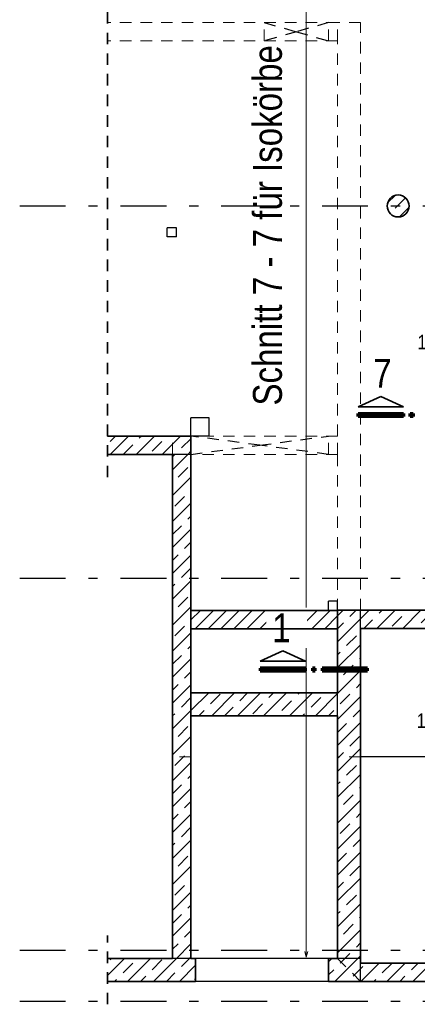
# Model space of a CAD drawing. Header units: millimetres. Extents: x -39 to 84, y 0 to 66.
# Tile 3 of 92: x -25.35 to -21.01, y 17.87 to 28.61. Entities that reach past the tile are written whole.
import ezdxf

# ---------------------------------------------------------------- set-up
doc = ezdxf.new("R2010")
doc.units = ezdxf.units.MM
doc.linetypes.add('DASHDOTX2', pattern=[2, 1, -0.5, 0, -0.5])
doc.linetypes.add('HIDDEN', pattern=[0.375, 0.25, -0.125])
doc.layers.add('Achsen', color=7, linetype='Continuous', lineweight=20)
doc.layers.add('Schraffuren', color=7, linetype='Continuous', lineweight=20)
doc.styles.add('Arial Narrow', font='ARIALN.TTF')
doc.dimstyles.new('Arch_Strakon_dimstyle', dxfattribs={"dimtxt": 15.75, "dimasz": 1, "dimexe": 1.25, "dimexo": 0.0625, "dimgap": 1, "dimtad": 0, "dimdec": 5, "dimzin": 12, "dimdsep": 46, "dimtxsty": 'Arial Narrow', "dimblk": 'Arrowhead_Tick', "dimsah": 1, "dimcen": 0, "dimse1": 1, "dimse2": 1, "dimclrd": 6, "dimclrt": 2, "dimazin": 0, "dimtfac": 1, "dimtdec": 4, "dimtmove": 0, "dimatfit": 3, "dimldrblk": 'NONE', "dimfxl": 1, "dimtvp": 1, "dimtolj": 1, "dimtzin": 0, "dimlwd": 13, "dimarcsym": 2})
pattern_1 = [(45, (0, 0), (-0.1414214, 0.1414214), [0.15, -0.1]), (45, (-0.07071, 0.07071), (-0.1414214, 0.1414214), [])]

# ---------------------------------------------------------------- blocks, each defined once
blk = doc.blocks.new('Arrowhead_Tick')
at = {"color": 0, "linetype": 'Continuous', "lineweight": -2}
for p, q in [((0, 20), (0, -10)), ((-1, 0), (0, 0)), ((10, 0), (0, 0))]:
    blk.add_line(p, q, dxfattribs=at)
at = {"color": 2, "linetype": 'Continuous', "lineweight": 35}
blk.add_line((4.4, 4.4), (-4.4, -4.4), dxfattribs=at)
blk = doc.blocks.new('*D123')
at = {"color": 6, "linetype": 'Continuous', "lineweight": 13}
for p, q in [((-20.647, 20.909), (-20.657, 20.909)), ((-20.637, 20.909), (-20.517, 20.909)), ((-20.507, 20.909), (-20.497, 20.909))]:
    blk.add_line(p, q, dxfattribs=at)
at = {"layer": 'Defpoints', "color": 0}
for p in [(-20.517, 20.909), (-20.637, 18.566), (-20.517, 18.566)]:
    blk.add_point(p, dxfattribs=at)
at = {"color": 6, "lineweight": 13, "xscale": 0.01, "yscale": 0.01, "zscale": 0.01}
blk.add_blockref('Arrowhead_Tick', (-20.637, 20.909), dxfattribs=at)
at = {"color": 6, "lineweight": 13, "xscale": 0.01, "yscale": 0.01, "zscale": 0.01, "rotation": 180}
blk.add_blockref('Arrowhead_Tick', (-20.517, 20.909), dxfattribs=at)
at = {"color": 2, "lineweight": 35, "insert": (-20.865, 20.959), "char_height": 0.1575, "attachment_point": 5, "style": 'Arial Narrow'}
blk.add_mtext('\\A1;120', dxfattribs=at)
blk = doc.blocks.new('_None')
blk = doc.blocks.new('*D131')
at = {"layer": 'Achsen', "color": 6, "linetype": 'Continuous', "lineweight": 13}
for p, q in [((-20.637, 25.041), (-20.647, 25.041)), ((-20.627, 25.041), (-20.517, 25.041)), ((-20.507, 25.041), (-20.497, 25.041))]:
    blk.add_line(p, q, dxfattribs=at)
at = {"layer": 'Defpoints', "color": 0}
for p in [(-20.517, 25.041), (-20.627, 24.656), (-20.517, 24.656)]:
    blk.add_point(p, dxfattribs=at)
at = {"layer": 'Achsen', "color": 6, "lineweight": 13, "xscale": 0.01, "yscale": 0.01, "zscale": 0.01}
blk.add_blockref('Arrowhead_Tick', (-20.627, 25.041), dxfattribs=at)
at = {"layer": 'Achsen', "color": 6, "lineweight": 13, "xscale": 0.01, "yscale": 0.01, "zscale": 0.01, "rotation": 180}
blk.add_blockref('Arrowhead_Tick', (-20.517, 25.041), dxfattribs=at)
at = {"layer": 'Achsen', "color": 2, "lineweight": 35, "insert": (-20.855, 25.091), "char_height": 0.1575, "attachment_point": 5, "style": 'Arial Narrow'}
blk.add_mtext('\\A1;110', dxfattribs=at)

msp = doc.modelspace()

# ---------------------------------------------------------------- hatches: boundary and pattern name
at = {"layer": 'Schraffuren', "lineweight": 13}
h = msp.add_hatch(dxfattribs=at)
h.set_pattern_fill('bB', color=6, scale=0.01, angle=45, style=0, pattern_type=2)
h.set_pattern_definition(pattern_1)
h.paths.add_polyline_path([(-21.0970078, 26.5758876), (-21.0970476, 26.5789773), (-21.0971669, 26.582065), (-21.0973657, 26.5851487), (-21.0976438, 26.5882261), (-21.0980011, 26.5912954), (-21.0984373, 26.5943545), (-21.098952, 26.5974013), (-21.0995451, 26.6004338), (-21.1002161, 26.6034501), (-21.1009645, 26.6064481), (-21.1017898, 26.6094259), (-21.1026916, 26.6123814), (-21.1036691, 26.6153127), (-21.1047218, 26.6182178), (-21.1058489, 26.6210949), (-21.1070498, 26.6239421), (-21.1083235, 26.6267573), (-21.1096694, 26.6295389), (-21.1110863, 26.6322848), (-21.1125736, 26.6349934), (-21.11413, 26.6376627), (-21.1157547, 26.6402911), (-21.1174466, 26.6428768), (-21.1192044, 26.6454181), (-21.1210271, 26.6479133), (-21.1229134, 26.6503607), (-21.1248621, 26.6527588), (-21.126872, 26.6551059), (-21.1289416, 26.6574004), (-21.1310695, 26.6596409), (-21.1332545, 26.6618259), (-21.135495, 26.6639538), (-21.1377895, 26.6660234), (-21.1401366, 26.6680333), (-21.1425347, 26.669982), (-21.1449821, 26.6718683), (-21.1474773, 26.673691), (-21.1500186, 26.6754488), (-21.1526043, 26.6771407), (-21.1552327, 26.6787654), (-21.157902, 26.6803218), (-21.1606106, 26.6818091), (-21.1633565, 26.683226), (-21.1661381, 26.6845719), (-21.1689533, 26.6858456), (-21.1718005, 26.6870465), (-21.1746776, 26.6881736), (-21.1775827, 26.6892263), (-21.180514, 26.6902038), (-21.1834695, 26.6911056), (-21.1864473, 26.6919309), (-21.1894453, 26.6926793), (-21.1924616, 26.6933503), (-21.1954941, 26.6939434), (-21.1985409, 26.6944581), (-21.2016, 26.6948943), (-21.2046693, 26.6952516), (-21.2077467, 26.6955297), (-21.2108304, 26.6957285), (-21.2139181, 26.6958478), (-21.2170078, 26.6958876), (-21.2200976, 26.6958478), (-21.2231853, 26.6957285), (-21.2262689, 26.6955297), (-21.2293463, 26.6952516), (-21.2324156, 26.6948943), (-21.2354747, 26.6944581), (-21.2385215, 26.6939434), (-21.2415541, 26.6933503), (-21.2445703, 26.6926793), (-21.2475683, 26.6919309), (-21.2505461, 26.6911056), (-21.2535016, 26.6902038), (-21.2564329, 26.6892263), (-21.2593381, 26.6881736), (-21.2622152, 26.6870465), (-21.2650623, 26.6858456), (-21.2678775, 26.6845719), (-21.2706591, 26.683226), (-21.273405, 26.6818091), (-21.2761136, 26.6803218), (-21.2787829, 26.6787654), (-21.2814113, 26.6771407), (-21.283997, 26.6754488), (-21.2865383, 26.673691), (-21.2890335, 26.6718683), (-21.2914809, 26.669982), (-21.293879, 26.6680333), (-21.2962261, 26.6660234), (-21.2985206, 26.6639538), (-21.3007611, 26.6618259), (-21.3029461, 26.6596409), (-21.305074, 26.6574004), (-21.3071436, 26.6551059), (-21.3091535, 26.6527588), (-21.3111022, 26.6503607), (-21.3129885, 26.6479133), (-21.3148112, 26.6454181), (-21.316569, 26.6428768), (-21.3182609, 26.6402911), (-21.3198856, 26.6376627), (-21.321442, 26.6349934), (-21.3229293, 26.6322848), (-21.3243463, 26.6295389), (-21.3256921, 26.6267573), (-21.3269658, 26.6239421), (-21.3281667, 26.6210949), (-21.3292938, 26.6182178), (-21.3303465, 26.6153127), (-21.331324, 26.6123814), (-21.3322258, 26.6094259), (-21.3330511, 26.6064481), (-21.3337995, 26.6034501), (-21.3344705, 26.6004338), (-21.3350636, 26.5974013), (-21.3355784, 26.5943545), (-21.3360145, 26.5912954), (-21.3363718, 26.5882261), (-21.3366499, 26.5851487), (-21.3368487, 26.582065), (-21.336968, 26.5789773), (-21.3370078, 26.5758876), (-21.336968, 26.5727978), (-21.3368487, 26.5697101), (-21.3366499, 26.5666265), (-21.3363718, 26.5635491), (-21.3360145, 26.5604798), (-21.3355784, 26.5574207), (-21.3350636, 26.5543739), (-21.3344705, 26.5513414), (-21.3337995, 26.5483251), (-21.3330511, 26.5453271), (-21.3322258, 26.5423493), (-21.331324, 26.5393938), (-21.3303465, 26.5364625), (-21.3292938, 26.5335573), (-21.3281667, 26.5306803), (-21.3269658, 26.5278331), (-21.3256921, 26.5250179), (-21.3243463, 26.5222363), (-21.3229293, 26.5194904), (-21.321442, 26.5167818), (-21.3198856, 26.5141125), (-21.3182609, 26.5114841), (-21.316569, 26.5088984), (-21.3148112, 26.5063571), (-21.3129885, 26.5038619), (-21.3111022, 26.5014145), (-21.3091535, 26.4990164), (-21.3071436, 26.4966693), (-21.305074, 26.4943748), (-21.3029461, 26.4921343), (-21.3007611, 26.4899493), (-21.2985206, 26.4878214), (-21.2962261, 26.4857518), (-21.293879, 26.4837419), (-21.2914809, 26.4817932), (-21.2890335, 26.4799069), (-21.2865383, 26.4780842), (-21.283997, 26.4763264), (-21.2814113, 26.4746345), (-21.2787829, 26.4730098), (-21.2761136, 26.4714534), (-21.273405, 26.4699661), (-21.2706591, 26.4685491), (-21.2678775, 26.4672033), (-21.2650623, 26.4659296), (-21.2622152, 26.4647287), (-21.2593381, 26.4636016), (-21.2564329, 26.4625489), (-21.2535016, 26.4615714), (-21.2505461, 26.4606696), (-21.2475683, 26.4598443), (-21.2445703, 26.4590959), (-21.2415541, 26.4584249), (-21.2385215, 26.4578318), (-21.2354747, 26.4573171), (-21.2324156, 26.4568809), (-21.2293463, 26.4565236), (-21.2262689, 26.4562455), (-21.2231853, 26.4560467), (-21.2200976, 26.4559274), (-21.2170078, 26.4558876), (-21.2139181, 26.4559274), (-21.2108304, 26.4560467), (-21.2077467, 26.4562455), (-21.2046693, 26.4565236), (-21.2016, 26.4568809), (-21.1985409, 26.4573171), (-21.1954941, 26.4578318), (-21.1924616, 26.4584249), (-21.1894453, 26.4590959), (-21.1864473, 26.4598443), (-21.1834695, 26.4606696), (-21.180514, 26.4615714), (-21.1775827, 26.4625489), (-21.1746776, 26.4636016), (-21.1718005, 26.4647287), (-21.1689533, 26.4659296), (-21.1661381, 26.4672033), (-21.1633565, 26.4685491), (-21.1606106, 26.4699661), (-21.157902, 26.4714534), (-21.1552327, 26.4730098), (-21.1526043, 26.4746345), (-21.1500186, 26.4763264), (-21.1474773, 26.4780842), (-21.1449821, 26.4799069), (-21.1425347, 26.4817932), (-21.1401366, 26.4837419), (-21.1377895, 26.4857518), (-21.135495, 26.4878214), (-21.1332545, 26.4899493), (-21.1310695, 26.4921343), (-21.1289416, 26.4943748), (-21.126872, 26.4966693), (-21.1248621, 26.4990164), (-21.1229134, 26.5014145), (-21.1210271, 26.5038619), (-21.1192044, 26.5063571), (-21.1174466, 26.5088984), (-21.1157547, 26.5114841), (-21.11413, 26.5141125), (-21.1125736, 26.5167818), (-21.1110863, 26.5194904), (-21.1096694, 26.5222363), (-21.1083235, 26.5250179), (-21.1070498, 26.5278331), (-21.1058489, 26.5306803), (-21.1047218, 26.5335573), (-21.1036691, 26.5364625), (-21.1026916, 26.5393938), (-21.1017898, 26.5423493), (-21.1009645, 26.5453271), (-21.1002161, 26.5483251), (-21.0995451, 26.5513414), (-21.098952, 26.5543739), (-21.0984373, 26.5574207), (-21.0980011, 26.5604798), (-21.0976438, 26.5635491), (-21.0973657, 26.5666265), (-21.0971669, 26.5697101), (-21.0970476, 26.5727978)])
h = msp.add_hatch(dxfattribs=at)
h.set_pattern_fill('bB', color=6, scale=0.01, angle=45, style=0, pattern_type=2)
h.set_pattern_definition(pattern_1)
h.paths.add_polyline_path([(-24.3870486, 23.8659084), (-23.4770713, 23.8659239), (-23.4770713, 24.0659084), (-24.3870486, 24.0659084)])
h = msp.add_hatch(dxfattribs=at)
h.set_pattern_fill('bB', color=6, scale=0.01, angle=45, style=0, pattern_type=2)
h.set_pattern_definition(pattern_1)
h.paths.add_polyline_path([(-23.477426, 18.3658999), (-23.477426, 23.8659084), (-23.677426, 23.8659084), (-23.677426, 18.3659035)])
h = msp.add_hatch(dxfattribs=at)
h.set_pattern_fill('Mau', color=6, scale=0.01, angle=45, style=0, pattern_type=2)
h.set_pattern_definition([(45, (0, 0), (-0.07071068, 0.07071068), [])])
h.paths.add_polyline_path([(-23.4776089, 21.9635308), (-21.8776089, 21.9635308), (-21.8776089, 22.1635354), (-23.4776089, 22.1635308)])
h = msp.add_hatch(dxfattribs=at)
h.set_pattern_fill('bB', color=6, scale=0.01, angle=45, style=0, pattern_type=2)
h.set_pattern_definition(pattern_1)
h.paths.add_polyline_path([(-21.627426, 18.3658999), (-21.627426, 22.1659239), (-21.877426, 22.1659239), (-21.877426, 18.3659035)])
h = msp.add_hatch(dxfattribs=at)
h.set_pattern_fill('bB', color=6, scale=0.01, angle=45, style=0, pattern_type=2)
h.set_pattern_definition(pattern_1)
h.paths.add_polyline_path([(-21.627426, 21.9659239), (-20.8370713, 21.9659239), (-20.8370713, 22.1659239), (-21.627426, 22.1659239)])
h = msp.add_hatch(dxfattribs=at)
h.set_pattern_fill('bB', color=6, scale=0.01, angle=45, style=0, pattern_type=2)
h.set_pattern_definition(pattern_1)
h.paths.add_polyline_path([(-23.4776089, 21.0135308), (-21.877426, 21.0135308), (-21.877426, 21.2635308), (-23.4776089, 21.2635308)])
h = msp.add_hatch(dxfattribs=at)
h.set_pattern_fill('bB', color=6, scale=0.01, angle=45, style=0, pattern_type=2)
h.set_pattern_definition(pattern_1)
h.paths.add_polyline_path([(-23.4261693, 18.1159001), (-23.4261693, 18.3658999), (-24.3870486, 18.3658999), (-24.3870486, 18.1159035)])
h = msp.add_hatch(dxfattribs=at)
h.set_pattern_fill('bB', color=6, scale=0.01, angle=45, style=0, pattern_type=2)
h.set_pattern_definition(pattern_1)
h.paths.add_polyline_path([(-21.9761693, 18.1159001), (-21.627426, 18.1159001), (-21.627426, 18.3658999), (-21.9761693, 18.3658999)])
h = msp.add_hatch(dxfattribs=at)
h.set_pattern_fill('bB', color=6, scale=0.01, angle=45, style=0, pattern_type=2)
h.set_pattern_definition(pattern_1)
h.paths.add_polyline_path([(-21.627426, 18.1159001), (-20.6370713, 18.1159035), (-20.6370713, 18.3159001), (-21.627426, 18.3159001)])

# ---------------------------------------------------------------- linework, layer by layer
at = {"color": 2, "linetype": 'HIDDEN', "lineweight": 35, "ltscale": 0.5}
for p, q in [((-24.3870486, 23.6159084), (-24.3870486, 37.1707536)), ((-24.3870486, 17.8659001), (-24.3870486, 18.6159001))]:
    msp.add_line(p, q, dxfattribs=at)
at = {"color": 6, "linetype": 'HIDDEN', "lineweight": 13, "ltscale": 0.5}
for p, q in [((-21.87725, 28.5758904), (-24.3870486, 28.5758904)), ((-22.6775734, 28.3758904), (-22.6775734, 28.5758904)), ((-21.9775734, 28.3758904), (-21.9775734, 28.5758904)), ((-21.87725, 28.3758904), (-21.87725, 28.5758904)), ((-21.62725, 28.5758904), (-21.87725, 28.5758904)), ((-21.62725, 18.1159035), (-21.62725, 28.5758938)), ((-21.87725, 28.3758904), (-24.3870486, 28.3758904)), ((-21.87725, 24.0659084), (-21.87725, 28.3758904)), ((-23.6776089, 23.8659084), (-23.6776089, 24.0659084)), ((-23.677426, 23.8659084), (-23.677426, 24.0659084)), ((-23.4776089, 23.8659084), (-23.4776089, 24.0659084)), ((-21.87725, 24.0659084), (-23.2775723, 24.0659084)), ((-21.9775734, 23.8659084), (-21.9775734, 24.0659084)), ((-21.87725, 23.8659084), (-21.87725, 24.0659084)), ((-21.87725, 23.8659084), (-23.4770713, 23.8659084)), ((-21.87725, 21.2635308), (-21.87725, 23.8659084)), ((-23.4776089, 21.2635308), (-23.4776089, 21.9635308)), ((-21.8760126, 21.9635308), (-21.877426, 21.9635308)), ((-21.8760126, 21.2635308), (-21.8760126, 21.9635308)), ((-21.8760126, 21.2635308), (-21.877426, 21.2635308)), ((-21.87725, 21.0135308), (-21.87725, 21.2635308)), ((-23.4776089, 20.5658999), (-23.4776089, 21.0135308)), ((-21.87725, 21.0135308), (-21.877426, 21.0135308)), ((-21.87725, 18.3659035), (-21.87725, 21.0135308)), ((-23.4776089, 20.5658999), (-23.677426, 20.5658999)), ((-23.4776089, 18.3659035), (-23.4776089, 20.5658999)), ((-21.627426, 20.5658999), (-21.877426, 20.5658999)), ((-21.62725, 18.1159035), (-21.87725, 18.3659035))]:
    msp.add_line(p, q, dxfattribs=at)
at = {"color": 2, "linetype": 'Continuous', "lineweight": 35}
for p, q in [((-23.4770713, 24.0659084), (-24.3870486, 24.0659084)), ((-23.4770713, 23.8659239), (-23.4770713, 24.0659239)), ((-23.677426, 23.8659084), (-24.3870486, 23.8659084)), ((-23.677426, 18.3659001), (-23.677426, 23.8659084)), ((-23.477426, 18.3659001), (-23.477426, 23.8659239)), ((-23.4770713, 23.8659084), (-23.477426, 23.8659084)), ((-23.4776089, 21.9635308), (-23.4776089, 22.1635308)), ((-21.8776089, 21.9635308), (-21.8776089, 22.1635308)), ((-21.877426, 21.2635308), (-21.877426, 22.1659239)), ((-21.627426, 22.1659239), (-21.877426, 22.1659239)), ((-20.8370713, 22.1659239), (-21.627426, 22.1659239)), ((-21.627426, 18.3659001), (-21.627426, 21.9659239)), ((-20.8370713, 21.9659239), (-21.627426, 21.9659239)), ((-23.4776089, 21.0135308), (-23.4776089, 21.2635308)), ((-21.877426, 21.2635308), (-23.4776089, 21.2635308)), ((-21.877426, 21.0135308), (-23.4776089, 21.0135308)), ((-21.877426, 18.3659001), (-21.877426, 21.0135308)), ((-23.677426, 18.3658999), (-24.3870486, 18.3658999)), ((-23.4261693, 18.3658999), (-23.477426, 18.3658999)), ((-23.4261693, 18.1159001), (-23.4261693, 18.3659001)), ((-21.9761693, 18.1159001), (-21.9761693, 18.3659001)), ((-21.877426, 18.3658999), (-21.9761693, 18.3658999)), ((-21.627426, 18.3159001), (-21.627426, 18.3659001)), ((-20.8370713, 18.3159001), (-21.627426, 18.3159001)), ((-23.4261693, 18.1159001), (-24.3870486, 18.1159001)), ((-21.627426, 18.1159001), (-21.9761693, 18.1159001)), ((-20.6370713, 18.1159001), (-21.627426, 18.1159001))]:
    msp.add_line(p, q, dxfattribs=at)
at = {"color": 3, "linetype": 'Continuous', "lineweight": 25}
for p, q in [((-23.477426, 23.8659084), (-23.677426, 23.8659084)), ((-21.627426, 21.9659239), (-21.627426, 22.1659239)), ((-21.877426, 21.0135308), (-21.877426, 21.2635308)), ((-20.6370713, 20.5658999), (-21.627426, 20.5658999)), ((-23.477426, 18.3658999), (-23.677426, 18.3658999)), ((-21.627426, 18.3658999), (-21.877426, 18.3658999)), ((-21.627426, 18.1159001), (-21.627426, 18.3159001))]:
    msp.add_line(p, q, dxfattribs=at)
at = {"color": 2, "linetype": 'Continuous', "lineweight": 35}
msp.add_circle((-21.2170078, 26.5758876), 0.12, dxfattribs=at)
at = {"color": 9, "linetype": 'Continuous', "lineweight": 0}
for centre in [(-21.8776089, 22.1635354), (-23.677426, 18.3659035), (-21.877426, 18.3659035), (-24.3870486, 18.1159035)]:
    msp.add_circle(centre, 0.00111, dxfattribs=at)
at = {"layer": 'Achsen', "color": 11, "linetype": 'HIDDEN', "lineweight": 25, "ltscale": 0.5}
for p, q in [((-22.6775734, 28.5758904), (-22.3275734, 28.4758904)), ((-21.9775734, 28.5758904), (-22.3275734, 28.4758904)), ((-22.3275734, 28.4758904), (-22.6775734, 28.3758904)), ((-22.3275734, 28.4758904), (-21.9775734, 28.3758904)), ((-22.7275734, 23.9659084), (-23.4775734, 24.0659084)), ((-22.7275734, 23.9659084), (-21.9775734, 24.0659084)), ((-23.4775734, 23.8659084), (-22.7275734, 23.9659084)), ((-21.9775734, 23.8659084), (-22.7275734, 23.9659084))]:
    msp.add_line(p, q, dxfattribs=at)
at = {"layer": 'Achsen', "color": 3, "linetype": 'DASHDOTX2', "lineweight": 25, "ltscale": 0.5}
for p, q in [((-25.3461834, 26.5758917), (-13.9133285, 26.5758917)), ((-25.3461834, 22.5158917), (-13.9133285, 22.5158917)), ((-25.3461834, 18.4558917), (-13.9133285, 18.4558917)), ((-25.3461834, 17.9008917), (-13.9133285, 17.9008917))]:
    msp.add_line(p, q, dxfattribs=at)
at = {"layer": 'Achsen', "color": 3, "linetype": 'Continuous', "lineweight": 25}
for p, q in [((-23.7357736, 26.237841), (-23.7357736, 26.3378413)), ((-23.6357711, 26.3378413), (-23.7357736, 26.3378413)), ((-23.6357711, 26.237841), (-23.6357711, 26.3378413)), ((-23.6357711, 26.237841), (-23.7357736, 26.237841)), ((-23.4776089, 24.0659084), (-23.4776089, 24.2659084)), ((-23.2775723, 24.2659084), (-23.4775723, 24.2659084)), ((-23.2775723, 24.0659084), (-23.2775723, 24.2659084)), ((-23.2775723, 24.0659084), (-23.4770713, 24.0659084)), ((-21.9775734, 22.1635354), (-21.9775734, 22.2635357)), ((-21.8775709, 22.2635357), (-21.9775734, 22.2635357)), ((-21.8776089, 22.1635308), (-21.8776089, 22.2635357)), ((-21.877426, 21.9635308), (-21.8776089, 21.9635308)), ((-21.9761693, 18.3658999), (-23.4261693, 18.3658999)), ((-21.9761693, 18.1159001), (-23.4261693, 18.1159001))]:
    msp.add_line(p, q, dxfattribs=at)
at = {"layer": 'Achsen', "color": 2, "linetype": 'Continuous', "lineweight": 35}
for p, q in [((-21.4064851, 24.4982246), (-21.6539769, 24.3857254)), ((-21.1589818, 24.3857254), (-21.4064851, 24.4982246)), ((-21.6539769, 24.3857254), (-21.1589818, 24.3857254)), ((-22.4748903, 21.7213248), (-22.7223821, 21.6088256)), ((-22.227387, 21.6088256), (-22.4748903, 21.7213248)), ((-22.7223821, 21.6088256), (-22.227387, 21.6088256))]:
    msp.add_line(p, q, dxfattribs=at)
at = {"layer": 'Achsen', "color": 1, "linetype": 'Continuous', "lineweight": 70}
for p, q in [((-21.6539769, 24.3107246), (-21.1589818, 24.3107246)), ((-21.6539769, 24.2807201), (-21.6539769, 24.3107246)), ((-21.1589818, 24.2807201), (-21.6539769, 24.2807201)), ((-21.1589818, 24.3107246), (-21.1589818, 24.2807201)), ((-21.083983, 24.3107246), (-21.0539766, 24.3107246)), ((-21.083983, 24.2807201), (-21.083983, 24.3107246)), ((-21.0539766, 24.2807201), (-21.083983, 24.2807201)), ((-21.0539766, 24.3107246), (-21.0539766, 24.2807201)), ((-22.227387, 21.5338248), (-22.7223821, 21.5338248)), ((-22.7223821, 21.5338248), (-22.7223821, 21.5038203)), ((-22.7223821, 21.5038203), (-22.227387, 21.5038203)), ((-22.227387, 21.5038203), (-22.227387, 21.5338248)), ((-22.1223817, 21.5338248), (-22.1523881, 21.5338248)), ((-22.1523881, 21.5338248), (-22.1523881, 21.5038203)), ((-22.1523881, 21.5038203), (-22.1223817, 21.5038203)), ((-22.1223817, 21.5038203), (-22.1223817, 21.5338248)), ((-21.5523859, 21.5338248), (-22.047381, 21.5338248)), ((-22.047381, 21.5338248), (-22.047381, 21.5038203)), ((-22.047381, 21.5038203), (-21.5523859, 21.5038203)), ((-21.5523859, 21.5038203), (-21.5523859, 21.5338248))]:
    msp.add_line(p, q, dxfattribs=at)
at = {"layer": 'Schraffuren', "color": 5, "linetype": 'Continuous', "lineweight": 18}
for p, q in [((-22.2189572, 27.803627), (-22.2189572, 32.7408999)), ((-22.2189572, 27.803627), (-22.2189572, 18.3808999)), ((-22.2189572, 18.3808999), (-22.2350342, 18.4408999)), ((-22.2028803, 18.4408999), (-22.2189572, 18.3808999))]:
    msp.add_line(p, q, dxfattribs=at)

# ---------------------------------------------------------------- texts
at = {"layer": 'Achsen', "color": 1, "lineweight": 70, "insert": (-21.4895065, 24.5926144), "char_height": 0.315, "attachment_point": 7, "line_spacing_factor": 0.9, "style": 'Arial Narrow', "bg_fill": 3, "box_fill_scale": 1.2, "bg_fill_color": 256, "bg_fill_true_color": 13158600, "bg_fill_transparency": 0}
msp.add_mtext('7', dxfattribs=at)
at = {"layer": 'Schraffuren', "color": 1, "lineweight": 70, "style": 'Arial Narrow'}
msp.add_text('Schnitt 7 - 7 für Isokörbe', height=0.315, rotation=90, dxfattribs=at).set_placement((-22.4854666, 24.398822))

# ---------------------------------------------------------------- dimensions: what is measured, and where the dimension line sits
at = {"lineweight": 35}
dim = msp.add_linear_dim(base=(-20.5173713, 20.9089045), p1=(-20.6370713, 18.5658999), p2=(-20.5173713, 18.5658999), text='120', dimstyle='Arch_Strakon_dimstyle', override={"dimscale": 0.01, "dimtxt": 15.75, "dimasz": 1, "dimgap": 5, "dimtad": 1, "dimjust": 0, "dimtih": 0, "dimtoh": 0, "dimdec": 3, "dimdsep": 46, "dimtxsty": 'Arial Narrow', "dimclrd": 6, "dimclrt": 2, "dimtix": 0, "dimtofl": 255, "dimtmove": 2, "dimatfit": 2, "dimfxl": 0, "dimfxlon": 0, "dimtvp": 31.746032, "dimlwd": 13}, dxfattribs=at)
dim.commit()
dim.dimension.update_dxf_attribs({"geometry": '*D123', "text_midpoint": (-20.8646588, 20.9589045), "dimtype": 160})
at = {"layer": 'Achsen', "lineweight": 35}
dim = msp.add_linear_dim(base=(-20.5170713, 25.0410883), p1=(-20.6270721, 24.6558999), p2=(-20.5170713, 24.6558999), text='110', dimstyle='Arch_Strakon_dimstyle', override={"dimscale": 0.01, "dimtxt": 15.75, "dimasz": 1, "dimgap": 5, "dimtad": 1, "dimjust": 0, "dimtih": 0, "dimtoh": 0, "dimdec": 3, "dimdsep": 46, "dimtxsty": 'Arial Narrow', "dimclrd": 6, "dimclrt": 2, "dimtix": 0, "dimtofl": 255, "dimtmove": 2, "dimatfit": 2, "dimfxl": 0, "dimfxlon": 0, "dimtvp": 31.746032, "dimlwd": 13}, dxfattribs=at)
dim.commit()
dim.dimension.update_dxf_attribs({"geometry": '*D131', "text_midpoint": (-20.8546596, 25.0910883), "dimtype": 160})

# ---------------------------------------------------------------- next in the draw order: texts
at = {"layer": 'Achsen', "color": 1, "lineweight": 70, "insert": (-22.5903189, 21.8157146), "char_height": 0.315, "attachment_point": 7, "line_spacing_factor": 0.9, "style": 'Arial Narrow', "bg_fill": 3, "box_fill_scale": 1.2, "bg_fill_color": 256, "bg_fill_true_color": 13158600, "bg_fill_transparency": 0}
msp.add_mtext('1', dxfattribs=at)

# ---------------------------------------------------------------- next in the draw order: linework, layer by layer
at = {"color": 2, "linetype": 'Continuous', "lineweight": 35}
for p, q in [((-21.8775709, 22.1635308), (-23.4776089, 22.1635308)), ((-21.8776089, 21.9635308), (-23.4776089, 21.9635308))]:
    msp.add_line(p, q, dxfattribs=at)

doc.saveas('drawing.dxf')
